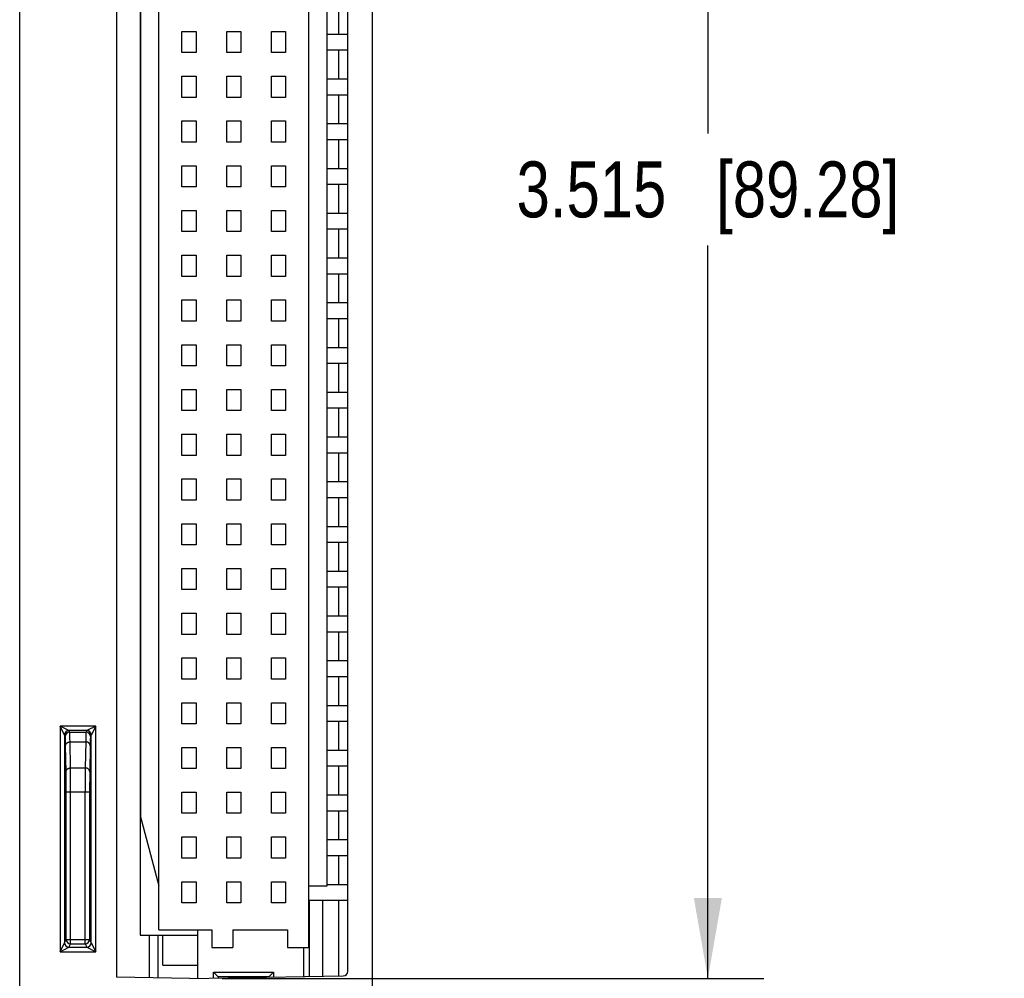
# Model space of a CAD drawing. Header units: inches. Extents: x 0 to 22, y 0 to 17.
# Tile 30 of 32: x 17.5 to 19.7, y 9.1 to 11.3. Entities that reach past the tile are written whole.
import ezdxf

# ---------------------------------------------------------------- set-up
doc = ezdxf.new("R2010")
doc.units = ezdxf.units.IN
doc.header["$LTSCALE"] = 1.21
doc.header["$MEASUREMENT"] = 0
doc.layers.get('0').update_dxf_attribs({"linetype": 'CONTINUOUS'})
doc.layers.add('DIMENSIONS', color=7, linetype='CONTINUOUS')
doc.styles.get("Standard").update_dxf_attribs({"font": 'txt', "width": 0.8})
doc.dimstyles.new('DIMSTYLE_1', dxfattribs={"dimtxt": 0.125, "dimasz": 0.18, "dimexe": 0.18, "dimexo": 0.0625, "dimgap": 0.09, "dimtad": 0, "dimtih": 1, "dimtoh": 1, "dimdec": 3, "dimzin": 4, "dimdsep": 46, "dimtxsty": 'STANDARD', "dimblk": '_FILLED', "dimblk1": '_FILLED', "dimblk2": '_FILLED', "dimcen": 0.09, "dimadec": 0, "dimazin": 0, "dimtp": 0.01, "dimtm": 0.01, "dimtfac": 1, "dimtdec": 3, "dimtofl": 0, "dimtmove": 0, "dimatfit": 3, "dimldrblk": '_FILLED', "dimfxl": 1, "dimtolj": 1, "dimtzin": 4, "dimarcsym": 0})

# ---------------------------------------------------------------- blocks, each defined once
blk = doc.blocks.new('_FILLED')
at = {"color": 0, "linetype": 'BYBLOCK'}
blk.add_solid([(0, 0), (-1, 0.174), (-1, -0.174)], dxfattribs=at)
blk = doc.blocks.new('*D8')
at = {"layer": 'DIMENSIONS', "color": 2, "linetype": 'CONTINUOUS'}
for p, q in [((17.9332, 12.6632), (19.1537, 12.6632)), ((19.0287, 12.6632), (19.0287, 11.0369)), ((19.0287, 9.1484), (19.0287, 10.7869)), ((17.9432, 9.1484), (19.1537, 9.1484))]:
    blk.add_line(p, q, dxfattribs=at)
at = {"layer": 'DIMENSIONS', "color": 2, "linetype": 'CONTINUOUS', "xscale": 0.18, "yscale": 0.18, "zscale": 0.18}
for p, rotation in [((19.0287, 12.6632), 90), ((19.0287, 9.1484), 270)]:
    blk.add_blockref('_FILLED', p, dxfattribs=dict(at, rotation=rotation))
at = {"layer": 'DIMENSIONS', "color": 2, "linetype": 'CONTINUOUS', "insert": (19.0287, 10.9744), "char_height": 0.125, "width": 1.325, "attachment_point": 2, "line_spacing_factor": 0.9}
blk.add_mtext('3.515{\\Ftxt.shx;\\W1.000000;\\H0.125000; }[89.28]', dxfattribs=at)

msp = doc.modelspace()

# ---------------------------------------------------------------- linework, layer by layer
at = {"color": 7, "linetype": 'CONTINUOUS'}
for p, q in [((17.4907, 7.4353), (17.4907, 13.3801)), ((18.2787, 13.3796), (18.2787, 7.4358)), ((17.7067, 12.6603), (17.7067, 9.1511)), ((18.2237, 9.1642), (18.2237, 12.6472)), ((18.1365, 12.5644), (18.1365, 9.218)), ((17.7601, 12.5369), (17.7601, 9.2455)), ((17.8018, 9.2573), (17.8018, 12.5251)), ((18.1778, 9.3558), (18.1778, 12.4266)), ((17.7605, 12.2724), (17.7605, 9.51)), ((18.204, 11.2589), (18.204, 11.3235)), ((17.8534, 11.2176), (17.8534, 11.2648)), ((17.8534, 11.2648), (17.8849, 11.2648)), ((17.8849, 11.2648), (17.8849, 11.2176)), ((17.9534, 11.2176), (17.9534, 11.2648)), ((17.9534, 11.2648), (17.9849, 11.2648)), ((17.9849, 11.2648), (17.9849, 11.2176)), ((18.0534, 11.2176), (18.0534, 11.2648)), ((18.0534, 11.2648), (18.0849, 11.2648)), ((18.0849, 11.2648), (18.0849, 11.2176)), ((18.1778, 11.2589), (18.2237, 11.2589)), ((18.1778, 11.2235), (18.2237, 11.2235)), ((18.204, 11.1589), (18.204, 11.2235)), ((17.8849, 11.2176), (17.8534, 11.2176)), ((17.9849, 11.2176), (17.9534, 11.2176)), ((18.0849, 11.2176), (18.0534, 11.2176)), ((17.8534, 11.1176), (17.8534, 11.1648)), ((17.8534, 11.1648), (17.8849, 11.1648)), ((17.8849, 11.1648), (17.8849, 11.1176)), ((17.9534, 11.1176), (17.9534, 11.1648)), ((17.9534, 11.1648), (17.9849, 11.1648)), ((17.9849, 11.1648), (17.9849, 11.1176)), ((18.0534, 11.1176), (18.0534, 11.1648)), ((18.0534, 11.1648), (18.0849, 11.1648)), ((18.0849, 11.1648), (18.0849, 11.1176)), ((18.1778, 11.1589), (18.2237, 11.1589)), ((17.8849, 11.1176), (17.8534, 11.1176)), ((17.9849, 11.1176), (17.9534, 11.1176)), ((18.0849, 11.1176), (18.0534, 11.1176)), ((18.1778, 11.1235), (18.2237, 11.1235)), ((18.204, 11.0589), (18.204, 11.1235)), ((17.8534, 11.0176), (17.8534, 11.0648)), ((17.8534, 11.0648), (17.8849, 11.0648)), ((17.8849, 11.0648), (17.8849, 11.0176)), ((17.9534, 11.0176), (17.9534, 11.0648)), ((17.9534, 11.0648), (17.9849, 11.0648)), ((17.9849, 11.0648), (17.9849, 11.0176)), ((18.0534, 11.0176), (18.0534, 11.0648)), ((18.0534, 11.0648), (18.0849, 11.0648)), ((18.0849, 11.0648), (18.0849, 11.0176)), ((18.1778, 11.0589), (18.2237, 11.0589)), ((17.8849, 11.0176), (17.8534, 11.0176)), ((17.9849, 11.0176), (17.9534, 11.0176)), ((18.0849, 11.0176), (18.0534, 11.0176)), ((18.1778, 11.0235), (18.2237, 11.0235)), ((18.204, 10.9589), (18.204, 11.0235)), ((17.8534, 10.9176), (17.8534, 10.9648)), ((17.8534, 10.9648), (17.8849, 10.9648)), ((17.8849, 10.9648), (17.8849, 10.9176)), ((17.9534, 10.9176), (17.9534, 10.9648)), ((17.9534, 10.9648), (17.9849, 10.9648)), ((17.9849, 10.9648), (17.9849, 10.9176)), ((18.0534, 10.9176), (18.0534, 10.9648)), ((18.0534, 10.9648), (18.0849, 10.9648)), ((18.0849, 10.9648), (18.0849, 10.9176)), ((18.1778, 10.9589), (18.2237, 10.9589)), ((17.8849, 10.9176), (17.8534, 10.9176)), ((17.9849, 10.9176), (17.9534, 10.9176)), ((18.0849, 10.9176), (18.0534, 10.9176)), ((18.1778, 10.9235), (18.2237, 10.9235)), ((18.204, 10.8589), (18.204, 10.9235)), ((17.8534, 10.8176), (17.8534, 10.8648)), ((17.8534, 10.8648), (17.8849, 10.8648)), ((17.8849, 10.8648), (17.8849, 10.8176)), ((17.9534, 10.8176), (17.9534, 10.8648)), ((17.9534, 10.8648), (17.9849, 10.8648)), ((17.9849, 10.8648), (17.9849, 10.8176)), ((18.0534, 10.8176), (18.0534, 10.8648)), ((18.0534, 10.8648), (18.0849, 10.8648)), ((18.0849, 10.8648), (18.0849, 10.8176)), ((18.1778, 10.8589), (18.2237, 10.8589)), ((17.8849, 10.8176), (17.8534, 10.8176)), ((17.9849, 10.8176), (17.9534, 10.8176)), ((18.0849, 10.8176), (18.0534, 10.8176)), ((18.1778, 10.8235), (18.2237, 10.8235)), ((18.204, 10.7589), (18.204, 10.8235)), ((17.8534, 10.7176), (17.8534, 10.7648)), ((17.8534, 10.7648), (17.8849, 10.7648)), ((17.8849, 10.7648), (17.8849, 10.7176)), ((17.9534, 10.7176), (17.9534, 10.7648)), ((17.9534, 10.7648), (17.9849, 10.7648)), ((17.9849, 10.7648), (17.9849, 10.7176)), ((18.0534, 10.7176), (18.0534, 10.7648)), ((18.0534, 10.7648), (18.0849, 10.7648)), ((18.0849, 10.7648), (18.0849, 10.7176)), ((18.1778, 10.7589), (18.2237, 10.7589)), ((17.8849, 10.7176), (17.8534, 10.7176)), ((17.9849, 10.7176), (17.9534, 10.7176)), ((18.0849, 10.7176), (18.0534, 10.7176)), ((18.1778, 10.7235), (18.2237, 10.7235)), ((18.204, 10.6589), (18.204, 10.7235)), ((17.8534, 10.6176), (17.8534, 10.6648)), ((17.8534, 10.6648), (17.8849, 10.6648)), ((17.8849, 10.6648), (17.8849, 10.6176)), ((17.9534, 10.6176), (17.9534, 10.6648)), ((17.9534, 10.6648), (17.9849, 10.6648)), ((17.9849, 10.6648), (17.9849, 10.6176)), ((18.0534, 10.6176), (18.0534, 10.6648)), ((18.0534, 10.6648), (18.0849, 10.6648)), ((18.0849, 10.6648), (18.0849, 10.6176)), ((18.1778, 10.6589), (18.2237, 10.6589)), ((17.8849, 10.6176), (17.8534, 10.6176)), ((17.9849, 10.6176), (17.9534, 10.6176)), ((18.0849, 10.6176), (18.0534, 10.6176)), ((18.1778, 10.6235), (18.2237, 10.6235)), ((18.204, 10.5589), (18.204, 10.6235)), ((17.8534, 10.5176), (17.8534, 10.5648)), ((17.8534, 10.5648), (17.8849, 10.5648)), ((17.8849, 10.5648), (17.8849, 10.5176)), ((17.9534, 10.5176), (17.9534, 10.5648)), ((17.9534, 10.5648), (17.9849, 10.5648)), ((17.9849, 10.5648), (17.9849, 10.5176)), ((18.0534, 10.5176), (18.0534, 10.5648)), ((18.0534, 10.5648), (18.0849, 10.5648)), ((18.0849, 10.5648), (18.0849, 10.5176)), ((18.1778, 10.5589), (18.2237, 10.5589)), ((18.1778, 10.5235), (18.2237, 10.5235)), ((18.204, 10.4589), (18.204, 10.5235)), ((17.8849, 10.5176), (17.8534, 10.5176)), ((17.9849, 10.5176), (17.9534, 10.5176)), ((18.0849, 10.5176), (18.0534, 10.5176)), ((17.8534, 10.4176), (17.8534, 10.4648)), ((17.8534, 10.4648), (17.8849, 10.4648)), ((17.8849, 10.4648), (17.8849, 10.4176)), ((17.9534, 10.4176), (17.9534, 10.4648)), ((17.9534, 10.4648), (17.9849, 10.4648)), ((17.9849, 10.4648), (17.9849, 10.4176)), ((18.0534, 10.4176), (18.0534, 10.4648)), ((18.0534, 10.4648), (18.0849, 10.4648)), ((18.0849, 10.4648), (18.0849, 10.4176)), ((18.1778, 10.4589), (18.2237, 10.4589)), ((17.8849, 10.4176), (17.8534, 10.4176)), ((17.9849, 10.4176), (17.9534, 10.4176)), ((18.0849, 10.4176), (18.0534, 10.4176)), ((18.1778, 10.4235), (18.2237, 10.4235)), ((18.204, 10.3589), (18.204, 10.4235)), ((17.8534, 10.3176), (17.8534, 10.3648)), ((17.8534, 10.3648), (17.8849, 10.3648)), ((17.8849, 10.3648), (17.8849, 10.3176)), ((17.9534, 10.3648), (17.9849, 10.3648)), ((17.9534, 10.3176), (17.9534, 10.3648)), ((17.9849, 10.3648), (17.9849, 10.3176)), ((18.0534, 10.3648), (18.0849, 10.3648)), ((18.0534, 10.3176), (18.0534, 10.3648)), ((18.0849, 10.3648), (18.0849, 10.3176)), ((18.1778, 10.3589), (18.2237, 10.3589)), ((18.1778, 10.3235), (18.2237, 10.3235)), ((18.204, 10.2589), (18.204, 10.3235)), ((17.8849, 10.3176), (17.8534, 10.3176)), ((17.9849, 10.3176), (17.9534, 10.3176)), ((18.0849, 10.3176), (18.0534, 10.3176)), ((17.8534, 10.2176), (17.8534, 10.2648)), ((17.8534, 10.2648), (17.8849, 10.2648)), ((17.8849, 10.2648), (17.8849, 10.2176)), ((17.9534, 10.2648), (17.9849, 10.2648)), ((17.9534, 10.2176), (17.9534, 10.2648)), ((17.9849, 10.2648), (17.9849, 10.2176)), ((18.0534, 10.2648), (18.0849, 10.2648)), ((18.0534, 10.2176), (18.0534, 10.2648)), ((18.0849, 10.2648), (18.0849, 10.2176)), ((18.1778, 10.2589), (18.2237, 10.2589)), ((17.8849, 10.2176), (17.8534, 10.2176)), ((17.9849, 10.2176), (17.9534, 10.2176)), ((18.0849, 10.2176), (18.0534, 10.2176)), ((18.1778, 10.2235), (18.2237, 10.2235)), ((18.204, 10.1589), (18.204, 10.2235)), ((17.8534, 10.1648), (17.8849, 10.1648)), ((17.8534, 10.1176), (17.8534, 10.1648)), ((17.8849, 10.1648), (17.8849, 10.1176)), ((17.9534, 10.1648), (17.9849, 10.1648)), ((17.9534, 10.1176), (17.9534, 10.1648)), ((17.9849, 10.1648), (17.9849, 10.1176)), ((18.0534, 10.1648), (18.0849, 10.1648)), ((18.0534, 10.1176), (18.0534, 10.1648)), ((18.0849, 10.1648), (18.0849, 10.1176)), ((18.1778, 10.1589), (18.2237, 10.1589)), ((18.1778, 10.1235), (18.2237, 10.1235)), ((18.204, 10.0589), (18.204, 10.1235)), ((17.8849, 10.1176), (17.8534, 10.1176)), ((17.9849, 10.1176), (17.9534, 10.1176)), ((18.0849, 10.1176), (18.0534, 10.1176)), ((17.8534, 10.0648), (17.8849, 10.0648)), ((17.8534, 10.0176), (17.8534, 10.0648)), ((17.8849, 10.0648), (17.8849, 10.0176)), ((17.9534, 10.0648), (17.9849, 10.0648)), ((17.9534, 10.0176), (17.9534, 10.0648)), ((17.9849, 10.0648), (17.9849, 10.0176)), ((18.0534, 10.0648), (18.0849, 10.0648)), ((18.0534, 10.0176), (18.0534, 10.0648)), ((18.0849, 10.0648), (18.0849, 10.0176)), ((18.1778, 10.0589), (18.2237, 10.0589)), ((17.8849, 10.0176), (17.8534, 10.0176)), ((17.9849, 10.0176), (17.9534, 10.0176)), ((18.0849, 10.0176), (18.0534, 10.0176)), ((18.1778, 10.0235), (18.2237, 10.0235)), ((18.204, 9.9589), (18.204, 10.0235)), ((17.8534, 9.9648), (17.8849, 9.9648)), ((17.8534, 9.9176), (17.8534, 9.9648)), ((17.8849, 9.9648), (17.8849, 9.9176)), ((17.9534, 9.9648), (17.9849, 9.9648)), ((17.9534, 9.9176), (17.9534, 9.9648)), ((17.9849, 9.9648), (17.9849, 9.9176)), ((18.0534, 9.9648), (18.0849, 9.9648)), ((18.0534, 9.9176), (18.0534, 9.9648)), ((18.0849, 9.9648), (18.0849, 9.9176)), ((18.1778, 9.9589), (18.2237, 9.9589)), ((17.8849, 9.9176), (17.8534, 9.9176)), ((17.9849, 9.9176), (17.9534, 9.9176)), ((18.0849, 9.9176), (18.0534, 9.9176)), ((18.1778, 9.9235), (18.2237, 9.9235)), ((18.204, 9.8589), (18.204, 9.9235)), ((17.8534, 9.8648), (17.8849, 9.8648)), ((17.8534, 9.8176), (17.8534, 9.8648)), ((17.8849, 9.8648), (17.8849, 9.8176)), ((17.9534, 9.8648), (17.9849, 9.8648)), ((17.9534, 9.8176), (17.9534, 9.8648)), ((17.9849, 9.8648), (17.9849, 9.8176)), ((18.0534, 9.8648), (18.0849, 9.8648)), ((18.0534, 9.8176), (18.0534, 9.8648)), ((18.0849, 9.8648), (18.0849, 9.8176)), ((18.1778, 9.8589), (18.2237, 9.8589)), ((17.8849, 9.8176), (17.8534, 9.8176)), ((17.9849, 9.8176), (17.9534, 9.8176)), ((18.0849, 9.8176), (18.0534, 9.8176)), ((18.1778, 9.8235), (18.2237, 9.8235)), ((18.204, 9.7589), (18.204, 9.8235)), ((17.8534, 9.7648), (17.8849, 9.7648)), ((17.8534, 9.7176), (17.8534, 9.7648)), ((17.8849, 9.7648), (17.8849, 9.7176)), ((17.9534, 9.7648), (17.9849, 9.7648)), ((17.9534, 9.7176), (17.9534, 9.7648)), ((17.9849, 9.7648), (17.9849, 9.7176)), ((18.0534, 9.7648), (18.0849, 9.7648)), ((18.0534, 9.7176), (18.0534, 9.7648)), ((18.0849, 9.7648), (18.0849, 9.7176)), ((18.1778, 9.7589), (18.2237, 9.7589)), ((17.6606, 9.7126), (17.5808, 9.7126)), ((17.5808, 9.7126), (17.5808, 9.2084)), ((17.6008, 9.7026), (17.5808, 9.7126)), ((17.5908, 9.6926), (17.5808, 9.7126)), ((17.6606, 9.7126), (17.6406, 9.7026)), ((17.6606, 9.7126), (17.6506, 9.6926)), ((17.6606, 9.2084), (17.6606, 9.7126)), ((17.8849, 9.7176), (17.8534, 9.7176)), ((17.9849, 9.7176), (17.9534, 9.7176)), ((18.0849, 9.7176), (18.0534, 9.7176)), ((18.1778, 9.7235), (18.2237, 9.7235)), ((18.204, 9.6589), (18.204, 9.7235)), ((17.5925, 9.6892), (17.5908, 9.6926)), ((17.5908, 9.6926), (17.5908, 9.2284)), ((17.6406, 9.7026), (17.6008, 9.7026)), ((17.6025, 9.6992), (17.6008, 9.7026)), ((17.6025, 9.6992), (17.6389, 9.6992)), ((17.6406, 9.7026), (17.6389, 9.6992)), ((17.6506, 9.6926), (17.6489, 9.6892)), ((17.6506, 9.2284), (17.6506, 9.6926)), ((17.5942, 9.6102), (17.5932, 9.6685)), ((17.6032, 9.6774), (17.6382, 9.6774)), ((17.6042, 9.6191), (17.6032, 9.6774)), ((17.6382, 9.6774), (17.6372, 9.6191)), ((17.6482, 9.6685), (17.6472, 9.6102)), ((17.8534, 9.6648), (17.8849, 9.6648)), ((17.8534, 9.6176), (17.8534, 9.6648)), ((17.8849, 9.6648), (17.8849, 9.6176)), ((17.9534, 9.6648), (17.9849, 9.6648)), ((17.9534, 9.6176), (17.9534, 9.6648)), ((17.9849, 9.6648), (17.9849, 9.6176)), ((18.0534, 9.6648), (18.0849, 9.6648)), ((18.0534, 9.6176), (18.0534, 9.6648)), ((18.0849, 9.6648), (18.0849, 9.6176)), ((18.1778, 9.6589), (18.2237, 9.6589)), ((17.6042, 9.6191), (17.6372, 9.6191)), ((17.6044, 9.5657), (17.6042, 9.6191)), ((17.6372, 9.6191), (17.6369, 9.5657)), ((17.8849, 9.6176), (17.8534, 9.6176)), ((17.9849, 9.6176), (17.9534, 9.6176)), ((18.0849, 9.6176), (18.0534, 9.6176)), ((18.1778, 9.6235), (18.2237, 9.6235)), ((18.204, 9.5589), (18.204, 9.6235)), ((17.5944, 9.5657), (17.5942, 9.6102)), ((17.6472, 9.6102), (17.6469, 9.5657)), ((17.5944, 9.5657), (17.6469, 9.5657)), ((17.5944, 9.2357), (17.5944, 9.5657)), ((17.6044, 9.2257), (17.6044, 9.5657)), ((17.6369, 9.2257), (17.6369, 9.5657)), ((17.6469, 9.5657), (17.6469, 9.2357)), ((17.8534, 9.5648), (17.8849, 9.5648)), ((17.8534, 9.5176), (17.8534, 9.5648)), ((17.8849, 9.5648), (17.8849, 9.5176)), ((17.9534, 9.5648), (17.9849, 9.5648)), ((17.9534, 9.5176), (17.9534, 9.5648)), ((17.9849, 9.5648), (17.9849, 9.5176)), ((18.0534, 9.5648), (18.0849, 9.5648)), ((18.0534, 9.5176), (18.0534, 9.5648)), ((18.0849, 9.5648), (18.0849, 9.5176)), ((18.1778, 9.5589), (18.2237, 9.5589)), ((17.7605, 9.51), (17.8018, 9.3557)), ((17.8849, 9.5176), (17.8534, 9.5176)), ((17.9849, 9.5176), (17.9534, 9.5176)), ((18.0849, 9.5176), (18.0534, 9.5176)), ((18.1778, 9.5235), (18.2237, 9.5235)), ((18.204, 9.4589), (18.204, 9.5235)), ((17.8534, 9.4648), (17.8849, 9.4648)), ((17.8534, 9.4176), (17.8534, 9.4648)), ((17.8849, 9.4648), (17.8849, 9.4176)), ((17.9534, 9.4648), (17.9849, 9.4648)), ((17.9534, 9.4176), (17.9534, 9.4648)), ((17.9849, 9.4648), (17.9849, 9.4176)), ((18.0534, 9.4648), (18.0849, 9.4648)), ((18.0534, 9.4176), (18.0534, 9.4648)), ((18.0849, 9.4648), (18.0849, 9.4176)), ((18.1778, 9.4589), (18.2237, 9.4589)), ((18.1778, 9.4235), (18.2237, 9.4235)), ((18.204, 9.3589), (18.204, 9.4235)), ((17.8849, 9.4176), (17.8534, 9.4176)), ((17.9849, 9.4176), (17.9534, 9.4176)), ((18.0849, 9.4176), (18.0534, 9.4176)), ((17.8534, 9.3648), (17.8849, 9.3648)), ((17.8534, 9.3176), (17.8534, 9.3648)), ((17.8849, 9.3648), (17.8849, 9.3176)), ((17.9534, 9.3648), (17.9849, 9.3648)), ((17.9534, 9.3176), (17.9534, 9.3648)), ((17.9849, 9.3648), (17.9849, 9.3176)), ((18.0534, 9.3648), (18.0849, 9.3648)), ((18.0534, 9.3176), (18.0534, 9.3648)), ((18.0849, 9.3648), (18.0849, 9.3176)), ((18.1365, 9.3558), (18.1778, 9.3558)), ((18.1778, 9.3589), (18.2237, 9.3589)), ((17.8849, 9.3176), (17.8534, 9.3176)), ((17.9849, 9.3176), (17.9534, 9.3176)), ((18.0849, 9.3176), (18.0534, 9.3176)), ((18.1365, 9.3235), (18.2237, 9.3235)), ((18.1387, 9.1529), (18.1387, 9.3235)), ((18.1682, 9.1534), (18.1682, 9.3235)), ((18.204, 9.154), (18.204, 9.3235)), ((17.7601, 9.2455), (17.8885, 9.2455)), ((17.7807, 9.1498), (17.7807, 9.2455)), ((17.8003, 9.1494), (17.8003, 9.2455)), ((17.8018, 9.2573), (17.92, 9.2573)), ((17.8107, 9.1786), (17.8107, 9.2455)), ((17.8885, 9.1485), (17.8885, 9.2573)), ((17.92, 9.2573), (17.92, 9.218)), ((17.9672, 9.2573), (18.0892, 9.2573)), ((17.9672, 9.2573), (17.9672, 9.218)), ((18.0892, 9.2573), (18.0892, 9.218)), ((17.5808, 9.2084), (17.5908, 9.2284)), ((17.5908, 9.2284), (17.5944, 9.2357)), ((17.5944, 9.2357), (17.6469, 9.2357)), ((17.6008, 9.2184), (17.6044, 9.2257)), ((17.6044, 9.2257), (17.6369, 9.2257)), ((17.6369, 9.2257), (17.6406, 9.2184)), ((17.6469, 9.2357), (17.6506, 9.2284)), ((17.6506, 9.2284), (17.6606, 9.2084)), ((17.5808, 9.2084), (17.6008, 9.2184)), ((17.5808, 9.2084), (17.6606, 9.2084)), ((17.6008, 9.2184), (17.6406, 9.2184)), ((17.6406, 9.2184), (17.6606, 9.2084)), ((17.92, 9.218), (17.9672, 9.218)), ((18.0892, 9.218), (18.1365, 9.218)), ((18.1247, 9.218), (18.1247, 9.1526)), ((17.8107, 9.1786), (17.8885, 9.1786)), ((17.8707, 9.1482), (18.2139, 9.1542)), ((17.9239, 9.1628), (18.0578, 9.1628)), ((17.9239, 9.1628), (17.9344, 9.1523)), ((17.9239, 9.1491), (17.9239, 9.1628)), ((18.0472, 9.1523), (18.0578, 9.1628)), ((18.0578, 9.1628), (18.0578, 9.1515)), ((17.8707, 9.1482), (17.7067, 9.1511)), ((18.0472, 9.1523), (17.9344, 9.1523)), ((17.9344, 9.1523), (17.9344, 9.1493)), ((18.0472, 9.1513), (18.0472, 9.1523))]:
    msp.add_line(p, q, dxfattribs=at)
for centre, start, end in [((17.6008, 9.6926), 90.0282, 179.9968), ((17.6025, 9.6892), 90.0067, 179.9858), ((17.6389, 9.6892), 0.0142, 89.9933), ((17.6406, 9.6926), 0.0035, 89.9764), ((17.6008, 9.2284), 180.0035, 269.9765), ((17.6044, 9.2357), 180.0142, 269.9933), ((17.6369, 9.2357), 270.0067, 359.9858), ((17.6406, 9.2284), 270.0282, 359.9968), ((18.2137, 9.1642), 271, 360)]:
    msp.add_arc(centre, 0.01, start, end, dxfattribs=at)
for points, knots in [([(17.5932, 9.6685), (17.5932, 9.6701), (17.5931, 9.6723), (17.5931, 9.6752), (17.593, 9.6771), (17.593, 9.679), (17.5929, 9.6806), (17.5929, 9.6822), (17.5928, 9.6835), (17.5928, 9.6848), (17.5928, 9.6858), (17.5927, 9.6866), (17.5927, 9.6872), (17.5927, 9.6876), (17.5926, 9.6879), (17.5926, 9.6882), (17.5926, 9.6885), (17.5926, 9.6887), (17.5925, 9.6888), (17.5925, 9.689), (17.5925, 9.689), (17.5925, 9.6891), (17.5925, 9.6891), (17.5925, 9.6892), (17.5925, 9.6892), (17.5925, 9.6892)], [0, 0, 0, 0, 0.223015, 0.3245, 0.419154, 0.506897, 0.587643, 0.66133, 0.727908, 0.787329, 0.839547, 0.884514, 0.904267, 0.922193, 0.938291, 0.952556, 0.964988, 0.97559, 0.984381, 0.988103, 0.991378, 0.994205, 0.996582, 0.998512, 1, 1, 1, 1]), ([(17.6032, 9.6774), (17.6032, 9.679), (17.6031, 9.6814), (17.6031, 9.6844), (17.603, 9.6865), (17.603, 9.6884), (17.6029, 9.6902), (17.6029, 9.6918), (17.6028, 9.6932), (17.6028, 9.6945), (17.6028, 9.6957), (17.6027, 9.6965), (17.6027, 9.6971), (17.6027, 9.6975), (17.6026, 9.6978), (17.6026, 9.6982), (17.6026, 9.6984), (17.6026, 9.6987), (17.6025, 9.6988), (17.6025, 9.699), (17.6025, 9.6991), (17.6025, 9.6991), (17.6025, 9.6992), (17.6025, 9.6992), (17.6025, 9.6992)], [0, 0, 0, 0, 0.223119, 0.324587, 0.419219, 0.506938, 0.587674, 0.661362, 0.727944, 0.787368, 0.839586, 0.884558, 0.904317, 0.922252, 0.938361, 0.952642, 0.965093, 0.975714, 0.984505, 0.99147, 0.994272, 0.996623, 0.998529, 1, 1, 1, 1]), ([(17.6389, 9.6992), (17.6389, 9.6992), (17.6389, 9.6992), (17.6389, 9.6991), (17.6389, 9.6991), (17.6388, 9.699), (17.6388, 9.6988), (17.6388, 9.6987), (17.6388, 9.6984), (17.6387, 9.6982), (17.6387, 9.6978), (17.6387, 9.6975), (17.6387, 9.6971), (17.6386, 9.6965), (17.6386, 9.6957), (17.6386, 9.6945), (17.6385, 9.6932), (17.6385, 9.6918), (17.6384, 9.6902), (17.6384, 9.6884), (17.6383, 9.6865), (17.6383, 9.6844), (17.6382, 9.6814), (17.6382, 9.679), (17.6382, 9.6774)], [0, 0, 0, 0, 0.001471, 0.003377, 0.005728, 0.00853, 0.015495, 0.024286, 0.034907, 0.047358, 0.061639, 0.077748, 0.095683, 0.115442, 0.160414, 0.212632, 0.272056, 0.338638, 0.412326, 0.493062, 0.580781, 0.675413, 0.776881, 1, 1, 1, 1]), ([(17.6489, 9.6892), (17.6489, 9.6892), (17.6489, 9.6892), (17.6489, 9.6891), (17.6489, 9.6891), (17.6488, 9.689), (17.6488, 9.689), (17.6488, 9.6888), (17.6488, 9.6887), (17.6488, 9.6885), (17.6487, 9.6882), (17.6487, 9.6879), (17.6487, 9.6876), (17.6487, 9.6872), (17.6486, 9.6866), (17.6486, 9.6858), (17.6486, 9.6848), (17.6485, 9.6835), (17.6485, 9.6822), (17.6484, 9.6806), (17.6484, 9.679), (17.6483, 9.6771), (17.6483, 9.6752), (17.6482, 9.6723), (17.6482, 9.6701), (17.6482, 9.6685)], [0, 0, 0, 0, 0.001488, 0.003418, 0.005795, 0.008622, 0.011897, 0.015619, 0.02441, 0.035012, 0.047444, 0.061709, 0.077807, 0.095733, 0.115486, 0.160453, 0.212671, 0.272092, 0.33867, 0.412357, 0.493103, 0.580846, 0.6755, 0.776985, 1, 1, 1, 1]), ([(17.5932, 9.6685), (17.5932, 9.6688), (17.5932, 9.6694), (17.5934, 9.6703), (17.5936, 9.6711), (17.594, 9.6719), (17.5944, 9.6727), (17.5949, 9.6735), (17.5955, 9.6742), (17.5961, 9.6748), (17.5969, 9.6754), (17.5976, 9.6759), (17.5985, 9.6764), (17.5994, 9.6767), (17.6003, 9.677), (17.6012, 9.6773), (17.6022, 9.6774), (17.6029, 9.6774), (17.6032, 9.6774)], [0, 0, 0, 0, 0.058809, 0.11779, 0.17708, 0.236803, 0.29706, 0.357934, 0.419479, 0.481724, 0.544668, 0.608287, 0.672531, 0.737327, 0.802584, 0.868196, 0.934043, 1, 1, 1, 1]), ([(17.6482, 9.6685), (17.6482, 9.6688), (17.6481, 9.6694), (17.648, 9.6703), (17.6477, 9.6711), (17.6474, 9.6719), (17.647, 9.6727), (17.6465, 9.6735), (17.6459, 9.6742), (17.6452, 9.6748), (17.6445, 9.6754), (17.6437, 9.6759), (17.6429, 9.6764), (17.642, 9.6767), (17.6411, 9.677), (17.6401, 9.6773), (17.6391, 9.6774), (17.6385, 9.6774), (17.6382, 9.6774)], [0, 0, 0, 0, 0.058809, 0.11779, 0.17708, 0.236803, 0.29706, 0.357934, 0.419479, 0.481724, 0.544668, 0.608287, 0.672531, 0.737327, 0.802584, 0.868196, 0.934043, 1, 1, 1, 1]), ([(17.5942, 9.6102), (17.5942, 9.6105), (17.5942, 9.6111), (17.5944, 9.6119), (17.5946, 9.6128), (17.595, 9.6136), (17.5954, 9.6144), (17.5959, 9.6152), (17.5965, 9.6159), (17.5971, 9.6165), (17.5979, 9.6171), (17.5986, 9.6176), (17.5995, 9.6181), (17.6004, 9.6184), (17.6013, 9.6187), (17.6022, 9.6189), (17.6032, 9.6191), (17.6039, 9.6191), (17.6042, 9.6191)], [0, 0, 0, 0, 0.058809, 0.11779, 0.17708, 0.236803, 0.29706, 0.357934, 0.419479, 0.481724, 0.544668, 0.608287, 0.672531, 0.737327, 0.802584, 0.868196, 0.934043, 1, 1, 1, 1]), ([(17.6472, 9.6102), (17.6472, 9.6105), (17.6471, 9.6111), (17.647, 9.6119), (17.6467, 9.6128), (17.6464, 9.6136), (17.646, 9.6144), (17.6455, 9.6152), (17.6449, 9.6159), (17.6442, 9.6165), (17.6435, 9.6171), (17.6427, 9.6176), (17.6419, 9.6181), (17.641, 9.6184), (17.6401, 9.6187), (17.6391, 9.6189), (17.6381, 9.6191), (17.6375, 9.6191), (17.6372, 9.6191)], [0, 0, 0, 0, 0.058809, 0.11779, 0.17708, 0.236803, 0.29706, 0.357934, 0.419479, 0.481724, 0.544668, 0.608287, 0.672531, 0.737327, 0.802584, 0.868196, 0.934043, 1, 1, 1, 1])]:
    msp.add_open_spline(points, degree=3, knots=knots, dxfattribs=at)

# ---------------------------------------------------------------- dimensions: what is measured, and where the dimension line sits
at = {"layer": 'DIMENSIONS', "color": 2, "linetype": 'CONTINUOUS'}
dim = msp.add_linear_dim(base=(19.0287, 12.6632), p1=(17.9432, 9.1484), p2=(17.9332, 12.6632), angle=90, dimstyle='DIMSTYLE_1', dxfattribs=at)
dim.commit()
dim.dimension.update_dxf_attribs({"geometry": '*D8', "text_midpoint": (18.8787, 10.9119), "dimtype": 160})

doc.saveas('drawing.dxf')
